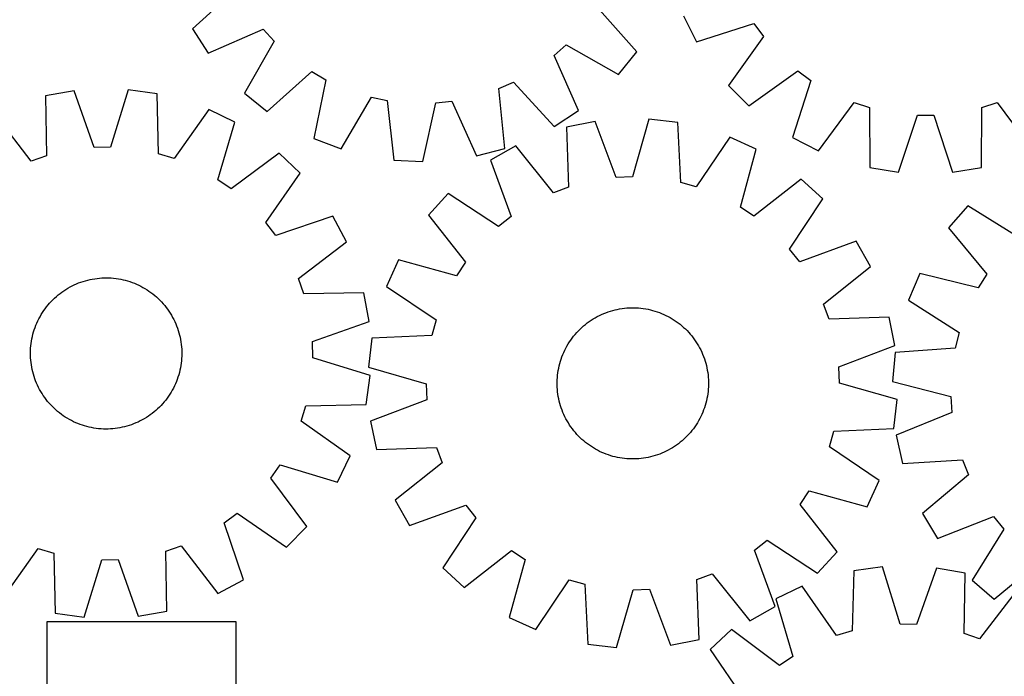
# Model space of a CAD drawing. Header units: millimetres. Extents: x 7 to 1493, y 7 to 2993.
# Tile 7 of 13: x 292 to 812, y 2337 to 2684. Entities that reach past the tile are written whole.
import ezdxf

# ---------------------------------------------------------------- set-up
doc = ezdxf.new("R2010")
doc.units = ezdxf.units.MM
doc.layers.add('CUT', color=7, linetype='CONTINUOUS', true_color=0x000000)

msp = doc.modelspace()

# ---------------------------------------------------------------- linework, layer by layer
at = {"layer": 'CUT'}
for p, q in [((406.500571, 2700.904868), (383.029467, 2679.502017)), ((617.942884, 2667.375622), (596.800322, 2691.081461)), ((642.532414, 2686.381243), (649.52035, 2672.673606)), ((649.52035, 2672.673606), (679.781768, 2682.328726)), ((679.781768, 2682.328726), (684.823065, 2675.392972)), ((383.029467, 2679.502017), (391.419437, 2666.604771)), ((391.419437, 2666.604771), (420.498441, 2679.387035)), ((420.498441, 2679.387035), (426.240797, 2673.019561)), ((684.823065, 2675.392972), (666.299805, 2649.588639)), ((426.240797, 2673.019561), (410.532295, 2645.41127)), ((574.293753, 2665.376964), (580.661227, 2671.11932)), ((580.661227, 2671.11932), (608.269517, 2655.410818)), ((587.076017, 2636.29796), (574.293753, 2665.376964)), ((608.269517, 2655.410818), (617.942884, 2667.375622)), ((422.497099, 2635.737904), (446.202939, 2656.880466)), ((446.202939, 2656.880466), (453.631901, 2652.599124)), ((677.181619, 2638.711293), (702.978342, 2657.24515)), ((702.978342, 2657.24515), (709.916166, 2652.206702)), ((453.631901, 2652.599124), (447.223659, 2621.487885)), ((544.945607, 2647.885446), (552.77592, 2651.379094)), ((552.77592, 2651.379094), (574.178771, 2627.90799)), ((666.299805, 2649.588639), (677.181619, 2638.711293)), ((709.916166, 2652.206702), (700.273476, 2621.941321)), ((320.581019, 2646.785875), (305.431561, 2644.098035)), ((305.431561, 2644.098035), (305.844403, 2612.336355)), ((331.119838, 2616.820761), (320.581019, 2646.785875)), ((349.114975, 2647.314231), (339.692712, 2616.979503)), ((364.353553, 2645.189079), (349.114975, 2647.314231)), ((365.116837, 2613.433888), (364.353553, 2645.189079)), ((410.532295, 2645.41127), (422.497099, 2635.737904)), ((548.116356, 2616.279733), (544.945607, 2647.885446)), ((461.592098, 2615.985294), (477.604281, 2643.418573)), ((477.604281, 2643.418573), (485.992651, 2641.642451)), ((485.992651, 2641.642451), (489.511953, 2610.073648)), ((504.877544, 2609.280466), (511.628686, 2640.3191)), ((511.628686, 2640.3191), (520.155352, 2641.222057)), ((520.155352, 2641.222057), (533.257703, 2612.285866)), ((713.983982, 2614.959016), (732.790846, 2640.557387)), ((732.790846, 2640.557387), (740.946075, 2637.909444)), ((800.228668, 2637.921618), (808.38281, 2640.572911)), ((808.38281, 2640.572911), (827.200186, 2614.982266)), ((297.740169, 2609.536219), (278.457427, 2634.778062)), ((391.654229, 2636.874098), (373.319179, 2610.935696)), ((405.490271, 2630.143978), (391.654229, 2636.874098)), ((574.178771, 2627.90799), (587.076017, 2636.29796)), ((740.946075, 2637.909444), (741.127849, 2606.145601)), ((756.324966, 2603.741813), (766.301025, 2633.898952)), ((766.301025, 2633.898952), (774.875368, 2633.900713)), ((774.875368, 2633.900713), (784.863813, 2603.747674)), ((800.059941, 2606.157704), (800.228668, 2637.921618)), ((396.403303, 2599.707129), (405.490271, 2630.143978)), ((595.827623, 2630.536212), (580.742557, 2627.507795)), ((607.038768, 2600.816102), (595.827623, 2630.536212)), ((624.342437, 2631.707196), (615.605891, 2601.167917)), ((639.625021, 2629.92585), (624.342437, 2631.707196)), ((641.103434, 2598.195911), (639.625021, 2629.92585)), ((580.742557, 2627.507795), (581.870764, 2595.763474)), ((447.223659, 2621.487885), (461.592098, 2615.985294)), ((667.106074, 2622.227959), (649.359969, 2595.883121)), ((681.090208, 2615.81122), (667.106074, 2622.227959)), ((700.273476, 2621.941321), (713.983982, 2614.959016)), ((339.692712, 2616.979503), (331.119838, 2616.820761)), ((373.319179, 2610.935696), (365.116837, 2613.433888)), ((428.885286, 2613.799588), (403.43221, 2594.796545)), ((439.964422, 2603.123292), (428.885286, 2613.799588)), ((533.257703, 2612.285866), (548.116356, 2616.279733)), ((553.985211, 2617.582562), (540.574292, 2610.040823)), ((573.831662, 2592.781491), (553.985211, 2617.582562)), ((672.691173, 2585.1774), (681.090208, 2615.81122)), ((305.844403, 2612.336355), (297.740169, 2609.536219)), ((489.511953, 2610.073648), (504.877544, 2609.280466)), ((540.574292, 2610.040823), (551.456815, 2580.198816)), ((421.916698, 2576.984156), (439.964422, 2603.123292)), ((741.127849, 2606.145601), (756.324966, 2603.741813)), ((784.863813, 2603.747674), (800.059941, 2606.157704)), ((403.43221, 2594.796545), (396.403303, 2599.707129)), ((615.605891, 2601.167917), (607.038768, 2600.816102)), ((649.359969, 2595.883121), (641.103434, 2598.195911)), ((704.847464, 2599.997979), (679.828913, 2580.426396)), ((716.164285, 2589.573962), (704.847464, 2599.997979)), ((518.19361, 2592.332891), (507.769593, 2581.01607)), ((544.732659, 2574.878562), (518.19361, 2592.332891)), ((581.870764, 2595.763474), (573.831662, 2592.781491)), ((698.709956, 2563.034913), (716.164285, 2589.573962)), ((679.828913, 2580.426396), (672.691173, 2585.1774)), ((792.837547, 2585.897308), (782.706201, 2574.31774)), ((819.814069, 2569.127036), (792.837547, 2585.897308)), ((427.084132, 2570.141861), (421.916698, 2576.984156)), ((457.163709, 2580.349396), (427.084132, 2570.141861)), ((464.401437, 2566.771994), (457.163709, 2580.349396)), ((507.769593, 2581.01607), (527.341176, 2555.997519)), ((551.456815, 2580.198816), (544.732659, 2574.878562)), ((782.706201, 2574.31774), (802.910879, 2549.807625)), ((439.159594, 2547.489252), (464.401437, 2566.771994)), ((733.872218, 2567.19328), (704.03021, 2556.310757)), ((741.413956, 2553.782362), (733.872218, 2567.19328)), ((704.03021, 2556.310757), (698.709956, 2563.034913)), ((491.956352, 2557.258814), (485.539613, 2543.27468)), ((522.590172, 2548.859778), (491.956352, 2557.258814)), ((527.341176, 2555.997519), (522.590172, 2548.859778)), ((716.612885, 2533.93591), (741.413956, 2553.782362)), ((767.505376, 2550.16405), (761.448177, 2536.020469)), ((798.343872, 2542.550778), (767.505376, 2550.16405)), ((321.725972, 2544.592921), (322.889318, 2545.06793)), ((322.889318, 2545.06793), (324.06701, 2545.506163)), ((324.06701, 2545.506163), (325.257886, 2545.907187)), ((325.257886, 2545.907187), (326.460772, 2546.270607)), ((326.460772, 2546.270607), (327.674478, 2546.596064)), ((327.674478, 2546.596064), (328.897809, 2546.883238)), ((328.897809, 2546.883238), (330.129557, 2547.131843)), ((330.129557, 2547.131843), (331.368505, 2547.341636)), ((331.368505, 2547.341636), (332.613433, 2547.512409)), ((332.613433, 2547.512409), (333.863109, 2547.643994)), ((333.863109, 2547.643994), (335.116303, 2547.736261)), ((335.116303, 2547.736261), (336.371776, 2547.789118)), ((336.371776, 2547.789118), (337.62829, 2547.802514)), ((337.62829, 2547.802514), (338.884605, 2547.776435)), ((338.884605, 2547.776435), (340.13948, 2547.710907)), ((340.13948, 2547.710907), (341.391679, 2547.605995)), ((341.391679, 2547.605995), (342.639963, 2547.461802)), ((342.639963, 2547.461802), (343.883103, 2547.278471)), ((343.883103, 2547.278471), (345.119871, 2547.056182)), ((345.119871, 2547.056182), (346.349046, 2546.795155)), ((346.349046, 2546.795155), (347.569416, 2546.495647)), ((347.569416, 2546.495647), (348.779776, 2546.157955)), ((348.779776, 2546.157955), (349.978931, 2545.782411)), ((349.978931, 2545.782411), (351.165699, 2545.369386)), ((351.165699, 2545.369386), (352.338907, 2544.919287)), ((352.338907, 2544.919287), (353.497399, 2544.43256)), ((441.959731, 2539.385018), (439.159594, 2547.489252)), ((802.910879, 2549.807625), (798.343872, 2542.550778)), ((313.069954, 2539.532562), (314.078621, 2540.28196)), ((314.078621, 2540.28196), (315.11033, 2540.999305)), ((315.11033, 2540.999305), (316.164062, 2541.683889)), ((316.164062, 2541.683889), (317.238778, 2542.335037)), ((317.238778, 2542.335037), (318.333416, 2542.952106)), ((318.333416, 2542.952106), (319.446896, 2543.534487)), ((319.446896, 2543.534487), (320.578121, 2544.081605)), ((320.578121, 2544.081605), (321.725972, 2544.592921)), ((353.497399, 2544.43256), (354.64003, 2543.909683)), ((354.64003, 2543.909683), (355.765674, 2543.351173)), ((355.765674, 2543.351173), (356.873219, 2542.757582)), ((356.873219, 2542.757582), (357.961572, 2542.129494)), ((357.961572, 2542.129494), (359.02966, 2541.467531)), ((359.02966, 2541.467531), (360.076428, 2540.772345)), ((360.076428, 2540.772345), (361.100843, 2540.044622)), ((361.100843, 2540.044622), (362.101894, 2539.28508)), ((473.72141, 2539.79786), (441.959731, 2539.385018)), ((476.40925, 2524.648403), (473.72141, 2539.79786)), ((485.539613, 2543.27468), (511.884452, 2525.528575)), ((307.555851, 2534.406602), (308.406229, 2535.331731)), ((308.406229, 2535.331731), (309.285246, 2536.229693)), ((309.285246, 2536.229693), (310.192035, 2537.099601)), ((310.192035, 2537.099601), (311.125702, 2537.940597)), ((311.125702, 2537.940597), (312.085324, 2538.751851)), ((312.085324, 2538.751851), (313.069954, 2539.532562)), ((362.101894, 2539.28508), (363.078593, 2538.494469)), ((363.078593, 2538.494469), (364.029977, 2537.67357)), ((364.029977, 2537.67357), (364.955106, 2536.823192)), ((364.955106, 2536.823192), (365.853068, 2535.944175)), ((365.853068, 2535.944175), (366.722976, 2535.037386)), ((366.722976, 2535.037386), (367.563972, 2534.103719)), ((761.448177, 2536.020469), (788.23801, 2518.953552)), ((303.099927, 2528.338197), (303.76189, 2529.406285)), ((303.76189, 2529.406285), (304.457077, 2530.453053)), ((304.457077, 2530.453053), (305.1848, 2531.477468)), ((305.1848, 2531.477468), (305.944341, 2532.478519)), ((305.944341, 2532.478519), (306.734952, 2533.455218)), ((306.734952, 2533.455218), (307.555851, 2534.406602)), ((367.563972, 2534.103719), (368.375226, 2533.144097)), ((368.375226, 2533.144097), (369.155937, 2532.159467)), ((369.155937, 2532.159467), (369.905335, 2531.1508)), ((369.905335, 2531.1508), (370.62268, 2530.119091)), ((370.62268, 2530.119091), (371.307264, 2529.065359)), ((600.426655, 2528.896075), (601.594177, 2529.360726)), ((601.594177, 2529.360726), (602.775717, 2529.788474)), ((602.775717, 2529.788474), (603.970111, 2530.178898)), ((603.970111, 2530.178898), (605.176178, 2530.531613)), ((605.176178, 2530.531613), (606.39273, 2530.84627)), ((606.39273, 2530.84627), (607.618565, 2531.12256)), ((607.618565, 2531.12256), (608.852473, 2531.360208)), ((608.852473, 2531.360208), (610.093237, 2531.558981)), ((610.093237, 2531.558981), (611.339633, 2531.718683)), ((611.339633, 2531.718683), (612.59043, 2531.839156)), ((612.59043, 2531.839156), (613.844394, 2531.920281)), ((613.844394, 2531.920281), (615.100287, 2531.961978)), ((615.100287, 2531.961978), (616.356871, 2531.964205)), ((616.356871, 2531.964205), (617.612904, 2531.926962)), ((617.612904, 2531.926962), (618.867148, 2531.850283)), ((618.867148, 2531.850283), (620.118364, 2531.734246)), ((620.118364, 2531.734246), (621.365318, 2531.578965)), ((621.365318, 2531.578965), (622.60678, 2531.384592)), ((622.60678, 2531.384592), (623.841523, 2531.15132)), ((623.841523, 2531.15132), (625.06833, 2530.879379)), ((625.06833, 2530.879379), (626.285989, 2530.569037)), ((626.285989, 2530.569037), (627.4933, 2530.220601)), ((627.4933, 2530.220601), (628.68907, 2529.834414)), ((628.68907, 2529.834414), (629.87212, 2529.410857)), ((629.87212, 2529.410857), (631.041282, 2528.950349)), ((719.594868, 2525.896808), (716.612885, 2533.93591)), ((300.796862, 2523.874024), (301.319738, 2525.016655)), ((301.319738, 2525.016655), (301.878248, 2526.142299)), ((301.878248, 2526.142299), (302.47184, 2527.249844)), ((302.47184, 2527.249844), (303.099927, 2528.338197)), ((371.307264, 2529.065359), (371.958412, 2527.990643)), ((371.958412, 2527.990643), (372.575481, 2526.896005)), ((372.575481, 2526.896005), (373.157862, 2525.782525)), ((373.157862, 2525.782525), (373.704981, 2524.6513)), ((373.704981, 2524.6513), (374.216296, 2523.503449)), ((446.444137, 2514.109583), (476.40925, 2524.648403)), ((511.884452, 2525.528575), (509.571662, 2517.27204)), ((591.726004, 2523.912848), (592.741292, 2524.653251)), ((592.741292, 2524.653251), (593.779336, 2525.361398)), ((593.779336, 2525.361398), (594.83911, 2526.03659)), ((594.83911, 2526.03659), (595.91957, 2526.678161)), ((595.91957, 2526.678161), (597.01965, 2527.285476)), ((597.01965, 2527.285476), (598.138262, 2527.857938)), ((598.138262, 2527.857938), (599.274305, 2528.394981)), ((599.274305, 2528.394981), (600.426655, 2528.896075)), ((631.041282, 2528.950349), (632.195402, 2528.453344)), ((632.195402, 2528.453344), (633.333341, 2527.920333)), ((633.333341, 2527.920333), (634.453976, 2527.351841)), ((634.453976, 2527.351841), (635.556202, 2526.748429)), ((635.556202, 2526.748429), (636.63893, 2526.110694)), ((636.63893, 2526.110694), (637.701092, 2525.439264)), ((637.701092, 2525.439264), (638.74164, 2524.734801)), ((638.74164, 2524.734801), (639.759547, 2523.998003)), ((751.339189, 2527.025016), (719.594868, 2525.896808)), ((754.367606, 2511.939949), (751.339189, 2527.025016)), ((298.733774, 2517.946041), (299.071466, 2519.156401)), ((299.071466, 2519.156401), (299.44701, 2520.355556)), ((299.44701, 2520.355556), (299.860035, 2521.542323)), ((299.860035, 2521.542323), (300.310134, 2522.715532)), ((300.310134, 2522.715532), (300.796862, 2523.874024)), ((374.216296, 2523.503449), (374.691305, 2522.340103)), ((374.691305, 2522.340103), (375.129538, 2521.162411)), ((375.129538, 2521.162411), (375.530562, 2519.971535)), ((375.530562, 2519.971535), (375.893982, 2518.76865)), ((586.166561, 2518.836098), (587.025127, 2519.753633)), ((587.025127, 2519.753633), (587.912091, 2520.643747)), ((587.912091, 2520.643747), (588.826576, 2521.505561)), ((588.826576, 2521.505561), (589.76768, 2522.338226)), ((589.76768, 2522.338226), (590.734474, 2523.140919)), ((590.734474, 2523.140919), (591.726004, 2523.912848)), ((639.759547, 2523.998003), (640.753808, 2523.229594)), ((640.753808, 2523.229594), (641.723442, 2522.430334)), ((641.723442, 2522.430334), (642.667492, 2521.601011)), ((642.667492, 2521.601011), (643.585027, 2520.742445)), ((643.585027, 2520.742445), (644.475141, 2519.855481)), ((644.475141, 2519.855481), (645.336955, 2518.940996)), ((645.336955, 2518.940996), (646.16962, 2517.999893)), ((788.23801, 2518.953552), (786.137018, 2510.640599)), ((297.767619, 2513.016588), (297.950951, 2514.259728)), ((297.950951, 2514.259728), (298.173239, 2515.496496)), ((298.173239, 2515.496496), (298.434266, 2516.725671)), ((298.434266, 2516.725671), (298.733774, 2517.946041)), ((375.893982, 2518.76865), (376.21944, 2517.554943)), ((376.21944, 2517.554943), (376.506613, 2516.331612)), ((376.506613, 2516.331612), (376.755218, 2515.099864)), ((376.755218, 2515.099864), (376.965011, 2513.860916)), ((376.965011, 2513.860916), (377.135784, 2512.615989)), ((446.602878, 2505.536709), (446.444137, 2514.109583)), ((477.841722, 2515.793626), (476.060376, 2500.511043)), ((509.571662, 2517.27204), (477.841722, 2515.793626)), ((581.656878, 2512.807536), (582.328309, 2513.869698)), ((582.328309, 2513.869698), (583.032771, 2514.910246)), ((583.032771, 2514.910246), (583.76957, 2515.928152)), ((583.76957, 2515.928152), (584.537978, 2516.922413)), ((584.537978, 2516.922413), (585.337238, 2517.892048)), ((585.337238, 2517.892048), (586.166561, 2518.836098)), ((646.16962, 2517.999893), (646.972313, 2517.033098)), ((646.972313, 2517.033098), (647.744242, 2516.041568)), ((647.744242, 2516.041568), (648.484645, 2515.02628)), ((648.484645, 2515.02628), (649.192792, 2513.988237)), ((649.192792, 2513.988237), (649.867984, 2512.928462)), ((297.426908, 2508.004915), (297.452987, 2509.26123)), ((297.452987, 2509.26123), (297.518514, 2510.516105)), ((297.518514, 2510.516105), (297.623426, 2511.768303)), ((297.623426, 2511.768303), (297.767619, 2513.016588)), ((377.135784, 2512.615989), (377.267369, 2511.366312)), ((377.267369, 2511.366312), (377.359636, 2510.113118)), ((377.359636, 2510.113118), (377.412493, 2508.857645)), ((377.412493, 2508.857645), (377.425889, 2507.601131)), ((579.314228, 2508.364007), (579.847239, 2509.501947)), ((579.847239, 2509.501947), (580.415731, 2510.622582)), ((580.415731, 2510.622582), (581.019143, 2511.724808)), ((581.019143, 2511.724808), (581.656878, 2512.807536)), ((649.867984, 2512.928462), (650.509555, 2511.848002)), ((650.509555, 2511.848002), (651.116871, 2510.747922)), ((651.116871, 2510.747922), (651.689332, 2509.62931)), ((651.689332, 2509.62931), (652.226375, 2508.493268)), ((652.226375, 2508.493268), (652.727469, 2507.340917)), ((724.647496, 2500.728804), (754.367606, 2511.939949)), ((786.137018, 2510.640599), (754.455235, 2508.351631)), ((297.440303, 2506.748401), (297.426908, 2508.004915)), ((297.493161, 2505.492928), (297.440303, 2506.748401)), ((297.585427, 2504.239734), (297.493161, 2505.492928)), ((297.717012, 2502.990057), (297.585427, 2504.239734)), ((377.22937, 2503.837743), (377.085177, 2502.589458)), ((377.334282, 2505.089941), (377.22937, 2503.837743)), ((377.39981, 2506.344816), (377.334282, 2505.089941)), ((377.425889, 2507.601131), (377.39981, 2506.344816)), ((476.937606, 2496.114446), (446.602878, 2505.536709)), ((577.198535, 2502.454595), (577.546971, 2503.661906)), ((577.546971, 2503.661906), (577.933158, 2504.857676)), ((577.933158, 2504.857676), (578.356715, 2506.040726)), ((578.356715, 2506.040726), (578.817223, 2507.209887)), ((578.817223, 2507.209887), (579.314228, 2508.364007)), ((652.727469, 2507.340917), (653.19212, 2506.173395)), ((653.19212, 2506.173395), (653.619868, 2504.991855)), ((653.619868, 2504.991855), (654.010292, 2503.797461)), ((654.010292, 2503.797461), (654.363007, 2502.591394)), ((754.455235, 2508.351631), (753.065103, 2493.028509)), ((297.887785, 2501.74513), (297.717012, 2502.990057)), ((298.097578, 2500.506182), (297.887785, 2501.74513)), ((298.346183, 2499.274434), (298.097578, 2500.506182)), ((298.633357, 2498.051103), (298.346183, 2499.274434)), ((376.41853, 2498.880375), (376.119023, 2497.660005)), ((376.679557, 2500.10955), (376.41853, 2498.880375)), ((376.901846, 2501.346318), (376.679557, 2500.10955)), ((377.085177, 2502.589458), (376.901846, 2501.346318)), ((476.060376, 2500.511043), (506.599655, 2491.774497)), ((576.188607, 2497.533924), (576.38298, 2498.775385)), ((576.38298, 2498.775385), (576.616252, 2500.010129)), ((576.616252, 2500.010129), (576.888193, 2501.236935)), ((576.888193, 2501.236935), (577.198535, 2502.454595)), ((654.363007, 2502.591394), (654.677665, 2501.374842)), ((654.677665, 2501.374842), (654.953954, 2500.149007)), ((654.953954, 2500.149007), (655.191602, 2498.915099)), ((655.191602, 2498.915099), (655.390376, 2497.674335)), ((724.999312, 2492.161681), (724.647496, 2500.728804)), ((298.958814, 2496.837396), (298.633357, 2498.051103)), ((299.322234, 2495.634511), (298.958814, 2496.837396)), ((299.723258, 2494.443635), (299.322234, 2495.634511)), ((300.161491, 2493.265943), (299.723258, 2494.443635)), ((300.6365, 2492.102597), (300.161491, 2493.265943)), ((374.542662, 2492.890514), (374.055935, 2491.732023)), ((374.992761, 2494.063723), (374.542662, 2492.890514)), ((375.405786, 2495.25049), (374.992761, 2494.063723)), ((375.78133, 2496.449645), (375.405786, 2495.25049)), ((376.119023, 2497.660005), (375.78133, 2496.449645)), ((474.812454, 2480.875868), (476.937606, 2496.114446)), ((575.803367, 2492.525477), (575.84061, 2493.78151)), ((575.84061, 2493.78151), (575.917289, 2495.035754)), ((575.917289, 2495.035754), (576.033326, 2496.28697)), ((576.033326, 2496.28697), (576.188607, 2497.533924)), ((655.390376, 2497.674335), (655.550077, 2496.427939)), ((655.550077, 2496.427939), (655.67055, 2495.177142)), ((655.67055, 2495.177142), (655.751675, 2493.923178)), ((655.751675, 2493.923178), (655.793372, 2492.667285)), ((753.065103, 2493.028509), (783.817715, 2485.07542)), ((301.147816, 2490.954746), (300.6365, 2492.102597)), ((301.694934, 2489.823521), (301.147816, 2490.954746)), ((302.277315, 2488.710041), (301.694934, 2489.823521)), ((302.894384, 2487.615403), (302.277315, 2488.710041)), ((372.380957, 2488.356202), (371.752869, 2487.267849)), ((372.974548, 2489.463747), (372.380957, 2488.356202)), ((373.533058, 2490.589391), (372.974548, 2489.463747)), ((374.055935, 2491.732023), (373.533058, 2490.589391)), ((506.599655, 2491.774497), (506.95147, 2483.207374)), ((575.805595, 2491.268893), (575.803367, 2492.525477)), ((575.847291, 2490.013), (575.805595, 2491.268893)), ((575.928416, 2488.759036), (575.847291, 2490.013)), ((576.048889, 2487.508239), (575.928416, 2488.759036)), ((655.681678, 2488.900424), (655.56564, 2487.649208)), ((655.758356, 2490.154668), (655.681678, 2488.900424)), ((655.795599, 2491.410701), (655.758356, 2490.154668)), ((655.793372, 2492.667285), (655.795599, 2491.410701)), ((755.53859, 2483.425135), (724.999312, 2492.161681)), ((303.545532, 2486.540687), (302.894384, 2487.615403)), ((304.230116, 2485.486955), (303.545532, 2486.540687)), ((304.947461, 2484.455246), (304.230116, 2485.486955)), ((305.696859, 2483.446579), (304.947461, 2484.455246)), ((306.47757, 2482.461949), (305.696859, 2483.446579)), ((307.288824, 2481.502327), (306.47757, 2482.461949)), ((368.908455, 2483.127527), (368.117844, 2482.150828)), ((369.667997, 2484.128578), (368.908455, 2483.127527)), ((370.39572, 2485.152993), (369.667997, 2484.128578)), ((371.090906, 2486.199761), (370.39572, 2485.152993)), ((371.752869, 2487.267849), (371.090906, 2486.199761)), ((506.95147, 2483.207374), (477.23136, 2471.996229)), ((576.208591, 2486.261843), (576.048889, 2487.508239)), ((576.407364, 2485.021079), (576.208591, 2486.261843)), ((576.645012, 2483.787171), (576.407364, 2485.021079)), ((576.921302, 2482.561336), (576.645012, 2483.787171)), ((577.235959, 2481.344784), (576.921302, 2482.561336)), ((654.710773, 2482.699243), (654.400431, 2481.481583)), ((654.982714, 2483.926049), (654.710773, 2482.699243)), ((655.215986, 2485.160793), (654.982714, 2483.926049)), ((655.410359, 2486.402254), (655.215986, 2485.160793)), ((655.56564, 2487.649208), (655.410359, 2486.402254)), ((753.757244, 2468.142552), (755.53859, 2483.425135)), ((783.817715, 2485.07542), (784.388396, 2476.520089)), ((308.12982, 2480.56866), (307.288824, 2481.502327)), ((308.999728, 2479.661871), (308.12982, 2480.56866)), ((309.89769, 2478.782854), (308.999728, 2479.661871)), ((310.822819, 2477.932476), (309.89769, 2478.782854)), ((311.774203, 2477.111577), (310.822819, 2477.932476)), ((363.727094, 2477.665449), (362.767473, 2476.854195)), ((364.660761, 2478.506445), (363.727094, 2477.665449)), ((365.56755, 2479.376353), (364.660761, 2478.506445)), ((366.446567, 2480.274315), (365.56755, 2479.376353)), ((367.296945, 2481.199444), (366.446567, 2480.274315)), ((368.117844, 2482.150828), (367.296945, 2481.199444)), ((440.559071, 2471.910242), (443.057263, 2480.112584)), ((443.057263, 2480.112584), (474.812454, 2480.875868)), ((577.588674, 2480.138717), (577.235959, 2481.344784)), ((577.979098, 2478.944323), (577.588674, 2480.138717)), ((578.406847, 2477.762783), (577.979098, 2478.944323)), ((578.871497, 2476.595261), (578.406847, 2477.762783)), ((653.242251, 2477.895452), (652.781743, 2476.726291)), ((653.665808, 2479.078502), (653.242251, 2477.895452)), ((654.051995, 2480.274272), (653.665808, 2479.078502)), ((654.400431, 2481.481583), (654.051995, 2480.274272)), ((312.750902, 2476.320966), (311.774203, 2477.111577)), ((313.751954, 2475.561425), (312.750902, 2476.320966)), ((314.776368, 2474.833702), (313.751954, 2475.561425)), ((315.823136, 2474.138515), (314.776368, 2474.833702)), ((316.891224, 2473.476552), (315.823136, 2474.138515)), ((317.979577, 2472.848464), (316.891224, 2473.476552)), ((319.087122, 2472.254873), (317.979577, 2472.848464)), ((320.212766, 2471.696363), (319.087122, 2472.254873)), ((355.4059, 2472.071559), (354.274676, 2471.524441)), ((356.51938, 2472.65394), (355.4059, 2472.071559)), ((357.614019, 2473.271009), (356.51938, 2472.65394)), ((358.688734, 2473.922157), (357.614019, 2473.271009)), ((359.742466, 2474.606741), (358.688734, 2473.922157)), ((360.774175, 2475.324086), (359.742466, 2474.606741)), ((361.782842, 2476.073484), (360.774175, 2475.324086)), ((362.767473, 2476.854195), (361.782842, 2476.073484)), ((579.372591, 2475.44291), (578.871497, 2476.595261)), ((579.909634, 2474.306868), (579.372591, 2475.44291)), ((580.482096, 2473.188256), (579.909634, 2474.306868)), ((581.089411, 2472.088176), (580.482096, 2473.188256)), ((581.730982, 2471.007716), (581.089411, 2472.088176)), ((650.579823, 2472.21137), (649.942088, 2471.128642)), ((651.183235, 2473.313596), (650.579823, 2472.21137)), ((651.751727, 2474.434231), (651.183235, 2473.313596)), ((652.284739, 2475.572171), (651.751727, 2474.434231)), ((652.781743, 2476.726291), (652.284739, 2475.572171)), ((784.388396, 2476.520089), (754.96456, 2464.552942)), ((321.355398, 2471.173487), (320.212766, 2471.696363)), ((322.513889, 2470.686759), (321.355398, 2471.173487)), ((323.687098, 2470.23666), (322.513889, 2470.686759)), ((324.873865, 2469.823635), (323.687098, 2470.23666)), ((326.07302, 2469.448091), (324.873865, 2469.823635)), ((327.28338, 2469.110399), (326.07302, 2469.448091)), ((328.50375, 2468.810891), (327.28338, 2469.110399)), ((329.732925, 2468.549864), (328.50375, 2468.810891)), ((330.969693, 2468.327575), (329.732925, 2468.549864)), ((332.212833, 2468.144244), (330.969693, 2468.327575)), ((333.461118, 2468.000051), (332.212833, 2468.144244)), ((334.713316, 2467.895139), (333.461118, 2468.000051)), ((335.968191, 2467.829611), (334.713316, 2467.895139)), ((337.224506, 2467.803533), (335.968191, 2467.829611)), ((338.48102, 2467.816928), (337.224506, 2467.803533)), ((339.736493, 2467.869785), (338.48102, 2467.816928)), ((340.989687, 2467.962052), (339.736493, 2467.869785)), ((342.239364, 2468.093637), (340.989687, 2467.962052)), ((343.484291, 2468.26441), (342.239364, 2468.093637)), ((344.723239, 2468.474203), (343.484291, 2468.26441)), ((345.954987, 2468.722808), (344.723239, 2468.474203)), ((347.178318, 2469.009982), (345.954987, 2468.722808)), ((348.392025, 2469.335439), (347.178318, 2469.009982)), ((349.59491, 2469.698859), (348.392025, 2469.335439)), ((350.785786, 2470.099883), (349.59491, 2469.698859)), ((351.963478, 2470.538116), (350.785786, 2470.099883)), ((353.126824, 2471.013125), (351.963478, 2470.538116)), ((354.274676, 2471.524441), (353.126824, 2471.013125)), ((466.497473, 2453.575192), (440.559071, 2471.910242)), ((477.23136, 2471.996229), (480.259777, 2456.911162)), ((582.406174, 2469.947941), (581.730982, 2471.007716)), ((583.114321, 2468.909898), (582.406174, 2469.947941)), ((583.854725, 2467.89461), (583.114321, 2468.909898)), ((584.626654, 2466.90308), (583.854725, 2467.89461)), ((585.429346, 2465.936285), (584.626654, 2466.90308)), ((647.060988, 2467.013765), (646.261728, 2466.04413)), ((647.829397, 2468.008026), (647.060988, 2467.013765)), ((648.566196, 2469.025932), (647.829397, 2468.008026)), ((649.270658, 2470.06648), (648.566196, 2469.025932)), ((649.942088, 2471.128642), (649.270658, 2470.06648)), ((722.027305, 2466.664138), (753.757244, 2468.142552)), ((586.262011, 2464.995181), (585.429346, 2465.936285)), ((587.123825, 2464.080697), (586.262011, 2464.995181)), ((588.013939, 2463.193733), (587.123825, 2464.080697)), ((588.931474, 2462.335167), (588.013939, 2463.193733)), ((589.875524, 2461.505844), (588.931474, 2462.335167)), ((642.772391, 2462.430617), (641.831287, 2461.597952)), ((643.686876, 2463.292431), (642.772391, 2462.430617)), ((644.573839, 2464.182545), (643.686876, 2463.292431)), ((645.432406, 2465.10008), (644.573839, 2464.182545)), ((646.261728, 2466.04413), (645.432406, 2465.10008)), ((719.714515, 2458.407603), (722.027305, 2466.664138)), ((754.96456, 2464.552942), (758.377572, 2449.550213)), ((480.259777, 2456.911162), (512.004098, 2458.039369)), ((512.004098, 2458.039369), (514.986081, 2450.000268)), ((590.845159, 2460.706584), (589.875524, 2461.505844)), ((591.83942, 2459.938175), (590.845159, 2460.706584)), ((592.857326, 2459.201377), (591.83942, 2459.938175)), ((593.897874, 2458.496914), (592.857326, 2459.201377)), ((594.960036, 2457.825484), (593.897874, 2458.496914)), ((596.042765, 2457.187749), (594.960036, 2457.825484)), ((597.14499, 2456.584337), (596.042765, 2457.187749)), ((598.265626, 2456.015845), (597.14499, 2456.584337)), ((634.579317, 2456.650702), (633.460704, 2456.07824)), ((635.679396, 2457.258017), (634.579317, 2456.650702)), ((636.759856, 2457.899588), (635.679396, 2457.258017)), ((637.819631, 2458.57478), (636.759856, 2457.899588)), ((638.857674, 2459.282927), (637.819631, 2458.57478)), ((639.872962, 2460.02333), (638.857674, 2459.282927)), ((640.864493, 2460.795259), (639.872962, 2460.02333)), ((641.831287, 2461.597952), (640.864493, 2460.795259)), ((746.059353, 2440.661498), (719.714515, 2458.407603)), ((459.767353, 2439.73915), (466.497473, 2453.575192)), ((599.403565, 2455.482834), (598.265626, 2456.015845)), ((600.557685, 2454.985829), (599.403565, 2455.482834)), ((601.726847, 2454.525321), (600.557685, 2454.985829)), ((602.909896, 2454.101764), (601.726847, 2454.525321)), ((604.105667, 2453.715577), (602.909896, 2454.101764)), ((605.312977, 2453.367141), (604.105667, 2453.715577)), ((606.530637, 2453.056799), (605.312977, 2453.367141)), ((607.757443, 2452.784858), (606.530637, 2453.056799)), ((608.992187, 2452.551586), (607.757443, 2452.784858)), ((610.233648, 2452.357213), (608.992187, 2452.551586)), ((611.480602, 2452.201932), (610.233648, 2452.357213)), ((612.731818, 2452.085895), (611.480602, 2452.201932)), ((613.986062, 2452.009216), (612.731818, 2452.085895)), ((615.242095, 2451.971973), (613.986062, 2452.009216)), ((616.498679, 2451.9742), (615.242095, 2451.971973)), ((617.754572, 2452.015897), (616.498679, 2451.9742)), ((619.008536, 2452.097022), (617.754572, 2452.015897)), ((620.259333, 2452.217495), (619.008536, 2452.097022)), ((621.505729, 2452.377197), (620.259333, 2452.217495)), ((622.746493, 2452.57597), (621.505729, 2452.377197)), ((623.980402, 2452.813618), (622.746493, 2452.57597)), ((625.206236, 2453.089908), (623.980402, 2452.813618)), ((626.422788, 2453.404565), (625.206236, 2453.089908)), ((627.628856, 2453.75728), (626.422788, 2453.404565)), ((628.823249, 2454.147704), (627.628856, 2453.75728)), ((630.00479, 2454.575452), (628.823249, 2454.147704)), ((631.172311, 2455.040103), (630.00479, 2454.575452)), ((632.324662, 2455.541197), (631.172311, 2455.040103)), ((633.460704, 2456.07824), (632.324662, 2455.541197)), ((758.377572, 2449.550213), (790.082683, 2451.489456)), ((790.082683, 2451.489456), (793.269176, 2443.529202)), ((424.41992, 2441.797211), (429.330504, 2448.826118)), ((429.330504, 2448.826118), (459.767353, 2439.73915)), ((514.986081, 2450.000268), (490.185011, 2430.153816)), ((443.422963, 2416.344135), (424.41992, 2441.797211)), ((793.269176, 2443.529202), (768.983496, 2423.055304)), ((739.642615, 2426.677364), (746.059353, 2440.661498)), ((704.25779, 2427.938659), (709.008794, 2435.0764)), ((709.008794, 2435.0764), (739.642615, 2426.677364)), ((490.185011, 2430.153816), (497.726749, 2416.742898)), ((497.726749, 2416.742898), (527.568757, 2427.625421)), ((527.568757, 2427.625421), (532.88901, 2420.901265)), ((723.829373, 2402.920108), (704.25779, 2427.938659)), ((399.765236, 2418.145289), (406.607531, 2423.312723)), ((406.607531, 2423.312723), (432.746667, 2405.264999)), ((532.88901, 2420.901265), (515.434681, 2394.362215)), ((768.983496, 2423.055304), (776.865562, 2409.841539)), ((776.865562, 2409.841539), (806.419656, 2421.483287)), ((806.419656, 2421.483287), (811.910044, 2414.897317)), ((409.972771, 2388.065712), (399.765236, 2418.145289)), ((432.746667, 2405.264999), (443.422963, 2416.344135)), ((811.910044, 2414.897317), (795.139773, 2387.920794)), ((283.198567, 2378.731948), (301.533618, 2404.67035)), ((301.533618, 2404.67035), (309.735959, 2402.172158)), ((369.008393, 2403.269691), (377.112627, 2406.069827)), ((377.112627, 2406.069827), (396.395369, 2380.827984)), ((680.142151, 2403.737362), (686.866307, 2409.057616)), ((686.866307, 2409.057616), (713.405357, 2391.603287)), ((309.735959, 2402.172158), (310.499243, 2370.416967)), ((369.421235, 2371.508011), (369.008393, 2403.269691)), ((526.751502, 2383.938199), (551.770054, 2403.509782)), ((551.770054, 2403.509782), (558.907794, 2398.758778)), ((691.024674, 2373.895354), (680.142151, 2403.737362)), ((713.405357, 2391.603287), (723.829373, 2402.920108)), ((325.737821, 2368.291815), (335.160084, 2398.626543)), ((335.160084, 2398.626543), (343.732958, 2398.785285)), ((343.732958, 2398.785285), (354.271778, 2368.820171)), ((515.434681, 2394.362215), (526.751502, 2383.938199)), ((558.907794, 2398.758778), (550.508758, 2368.124958)), ((747.846267, 2394.936112), (732.597254, 2392.88717)), ((757.116757, 2364.554658), (747.846267, 2394.936112)), ((776.377225, 2394.265111), (765.68873, 2364.353059)), ((791.513056, 2391.501566), (776.377225, 2394.265111)), ((806.71934, 2377.789449), (831.229456, 2397.994126)), ((649.728203, 2388.172704), (657.767304, 2391.154687)), ((657.767304, 2391.154687), (677.613756, 2366.353616)), ((732.597254, 2392.88717), (731.675224, 2361.136192)), ((790.94143, 2359.742347), (791.513056, 2391.501566)), ((396.395369, 2380.827984), (409.972771, 2388.065712)), ((564.492892, 2361.708219), (582.238997, 2388.053057)), ((582.238997, 2388.053057), (590.495532, 2385.740267)), ((590.495532, 2385.740267), (591.973946, 2354.010328)), ((650.85641, 2356.428383), (649.728203, 2388.172704)), ((705.25535, 2384.70878), (691.385835, 2378.047916)), ((723.460495, 2358.679039), (705.25535, 2384.70878)), ((795.139773, 2387.920794), (806.71934, 2377.789449)), ((607.256529, 2352.228982), (615.993075, 2382.768261)), ((615.993075, 2382.768261), (624.560198, 2383.120076)), ((624.560198, 2383.120076), (635.771343, 2353.399966)), ((818.440259, 2382.046855), (799.031564, 2356.90173)), ((677.613756, 2366.353616), (691.024674, 2373.895354)), ((691.385835, 2378.047916), (700.320524, 2347.566018)), ((310.499243, 2370.416967), (325.737821, 2368.291815)), ((354.271778, 2368.820171), (369.421235, 2371.508011)), ((550.508758, 2368.124958), (564.492892, 2361.708219)), ((406.07016, 2365.754668), (306.07016, 2365.754668)), ((306.07016, 2365.754668), (306.07016, 2115.754668)), ((406.07016, 2190.754668), (406.07016, 2365.754668)), ((765.68873, 2364.353059), (757.116757, 2364.554658)), ((667.9094, 2361.820691), (656.777028, 2351.199918)), ((693.267154, 2342.690636), (667.9094, 2361.820691)), ((731.675224, 2361.136192), (723.460495, 2358.679039)), ((799.031564, 2356.90173), (790.94143, 2359.742347)), ((591.973946, 2354.010328), (607.256529, 2352.228982)), ((635.771343, 2353.399966), (650.85641, 2356.428383)), ((656.777028, 2351.199918), (674.693846, 2324.970881)), ((700.320524, 2347.566018), (693.267154, 2342.690636))]:
    msp.add_line(p, q, dxfattribs=at)

doc.saveas('drawing.dxf')
